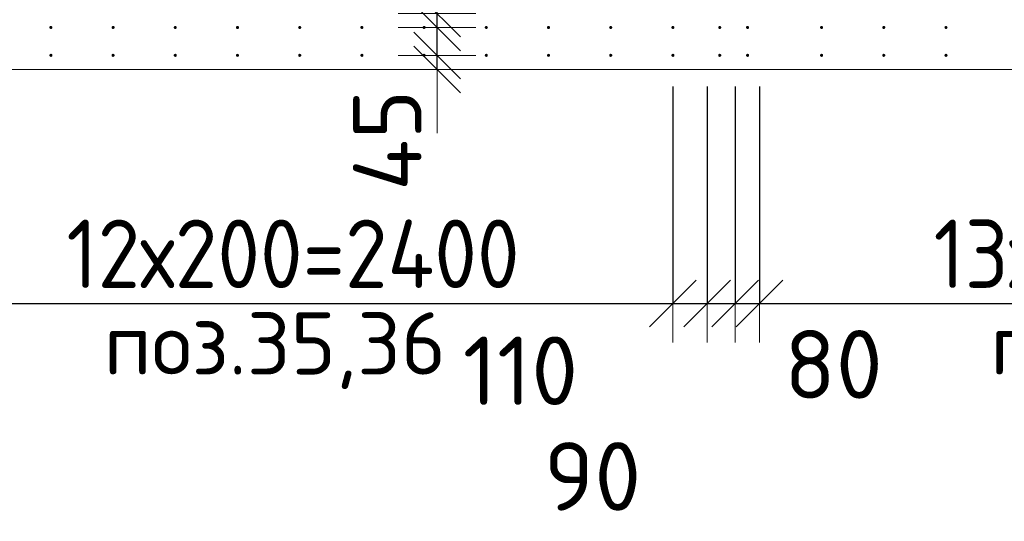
# Model space of a CAD drawing. Header units: millimetres. Extents: x -3725 to 93325, y -74170 to 82591.
# Tile 56 of 139: x 70734 to 73900, y 24508 to 26120. Entities that reach past the tile are written whole.
import ezdxf

# ---------------------------------------------------------------- set-up
doc = ezdxf.new("R2010")
doc.units = ezdxf.units.MM
doc.header["$PDMODE"] = 65
for name, color, linetype, lineweight in [('Standard', 7, 'Continuous', 25), ('Арм.стержн. Выпуски', 180, 'Continuous', 35), ('Размерная линия_ общее', 7, 'Continuous', 13), ('Стена_ общее', 7, 'Continuous', 35)]:
    doc.layers.add(name, color=color, linetype=linetype, lineweight=lineweight)
doc.styles.add('ISOCPEUR', font='ISOCPEUR')
doc.dimstyles.new('DIMSTYLE_3', dxfattribs={"dimtxt": 220, "dimasz": 250, "dimexe": 0, "dimexo": 0, "dimgap": 110, "dimtad": 2, "dimdec": 0, "dimrnd": 5, "dimzin": 12, "dimdsep": 46, "dimtxsty": 'ISOCPEUR', "dimblk1": 'ALL_ML_STRICH', "dimblk2": 'ALL_ML_STRICH', "dimsah": 1, "dimcen": 0, "dimclrd": 7, "dimclre": 256, "dimclrt": 7, "dimadec": 0, "dimazin": 0, "dimtfac": 1, "dimtdec": 0, "dimtix": 1, "dimtmove": 2, "dimatfit": 3, "dimfxl": 0, "dimtzin": 0, "dimlwd": 0, "dimlwe": -3, "dimarcsym": 0})
doc.dimstyles.new('DIMSTYLE_5', dxfattribs={"dimtxt": 220, "dimasz": 250, "dimexe": 0, "dimexo": 0, "dimgap": 110, "dimtad": 2, "dimdec": 0, "dimrnd": 5, "dimzin": 12, "dimdsep": 46, "dimtxsty": 'ISOCPEUR', "dimblk1": 'ALL_ML_STRICH', "dimblk2": 'ALL_ML_STRICH', "dimsah": 1, "dimcen": 0, "dimclrd": 7, "dimclre": 256, "dimclrt": 7, "dimadec": 0, "dimazin": 0, "dimtfac": 1, "dimtdec": 0, "dimtix": 1, "dimtmove": 2, "dimatfit": 3, "dimfxl": 0, "dimtvp": 1.2, "dimtzin": 0, "dimlwd": 0, "dimlwe": -3, "dimarcsym": 0})
doc.dimstyles.new('DIMSTYLE_9', dxfattribs={"dimtxt": 220, "dimasz": 250, "dimexe": 0, "dimexo": 0, "dimgap": 110, "dimtad": 0, "dimdec": 0, "dimrnd": 5, "dimzin": 12, "dimdsep": 46, "dimtxsty": 'ISOCPEUR', "dimblk1": 'ALL_ML_STRICH', "dimblk2": 'ALL_ML_STRICH', "dimsah": 1, "dimcen": 0, "dimclrd": 7, "dimclre": 256, "dimclrt": 7, "dimadec": 0, "dimazin": 0, "dimtfac": 1, "dimtdec": 0, "dimtix": 1, "dimtmove": 2, "dimatfit": 3, "dimfxl": 0, "dimtvp": 1.2, "dimtzin": 0, "dimlwd": 0, "dimlwe": -3, "dimarcsym": 0})

# ---------------------------------------------------------------- blocks, each defined once
blk = doc.blocks.new('ALL_ML_STRICH')
at = {"color": 0, "linetype": 'ByBlock', "lineweight": -2}
for p, q in [((0, -0.5), (0, 0.5)), ((-0.3, -0.3), (0.3, 0.3)), ((-1, 0), (0.5, 0))]:
    blk.add_line(p, q, dxfattribs=at)
blk = doc.blocks.new('*D396')
at = {"layer": 'DEFPOINTS', "color": 7, "linetype": 'Continuous', "lineweight": 13, "transparency": 33554687}
for p in [(72126.2, 26005), (72076.2, 25960), (72125.6, 25960)]:
    blk.add_point(p, dxfattribs=at)
at = {"layer": 'Размерная линия_ общее', "color": 253, "linetype": 'Continuous', "lineweight": -2, "true_color": 0xa0a0a0, "transparency": 33554687}
for p, q in [((72076.2, 26005), (72076.2, 26005)), ((72076.2, 25960), (72076.2, 25960))]:
    blk.add_line(p, q, dxfattribs=at)
at = {"layer": 'Размерная линия_ общее', "color": 7, "linetype": 'Continuous', "lineweight": -2, "transparency": 33554687}
blk.add_line((72076.2, 25960), (72076.2, 26005), dxfattribs=at)
at = {"layer": 'Размерная линия_ общее', "color": 7, "linetype": 'Continuous', "lineweight": 13, "transparency": 33554687, "xscale": 250, "yscale": 250, "zscale": 250}
for p, rotation in [((72076.2, 25960), 270), ((72076.2, 26005), 90)]:
    blk.add_blockref('ALL_ML_STRICH', p, dxfattribs=dict(at, rotation=rotation))
at = {"layer": 'Размерная линия_ общее', "color": 7, "linetype": 'Continuous', "lineweight": 13, "transparency": 33554687, "insert": (71916.1, 25732.5), "char_height": 220, "width": 440, "attachment_point": 5, "rotation": 90, "style": 'ISOCPEUR'}
blk.add_mtext('\\A1;{45}', dxfattribs=at)
blk = doc.blocks.new('*D397')
at = {"layer": 'DEFPOINTS', "color": 7, "linetype": 'Continuous', "lineweight": 13, "transparency": 33554687}
for p in [(72126.2, 26095), (72076.2, 26005), (72126.2, 26005)]:
    blk.add_point(p, dxfattribs=at)
at = {"layer": 'Размерная линия_ общее', "color": 253, "linetype": 'Continuous', "lineweight": -2, "true_color": 0xa0a0a0, "transparency": 33554687}
for p, q in [((72076.2, 26095), (72076.2, 26095)), ((72076.2, 26005), (72076.2, 26005))]:
    blk.add_line(p, q, dxfattribs=at)
at = {"layer": 'Размерная линия_ общее', "color": 7, "linetype": 'Continuous', "lineweight": -2, "transparency": 33554687}
blk.add_line((72076.2, 26005), (72076.2, 26095), dxfattribs=at)
at = {"layer": 'Размерная линия_ общее', "color": 7, "linetype": 'Continuous', "lineweight": 13, "transparency": 33554687, "xscale": 250, "yscale": 250, "zscale": 250}
for p, rotation in [((72076.2, 26005), 270), ((72076.2, 26095), 90)]:
    blk.add_blockref('ALL_ML_STRICH', p, dxfattribs=dict(at, rotation=rotation))
at = {"layer": 'Размерная линия_ общее', "color": 7, "linetype": 'Continuous', "lineweight": 13, "transparency": 33554687, "insert": (71579.6, 26379.1), "char_height": 220, "width": 440, "attachment_point": 5, "rotation": 90, "style": 'ISOCPEUR'}
blk.add_mtext('\\A1;{90}', dxfattribs=at)
blk = doc.blocks.new('*D398')
at = {"layer": 'DEFPOINTS', "color": 7, "linetype": 'Continuous', "lineweight": 13, "transparency": 33554687}
for p in [(72121.3, 26140), (72076.2, 26095), (72126.2, 26095)]:
    blk.add_point(p, dxfattribs=at)
at = {"layer": 'Размерная линия_ общее', "color": 253, "linetype": 'Continuous', "lineweight": -2, "true_color": 0xa0a0a0, "transparency": 33554687}
for p, q in [((72076.2, 26140), (72076.2, 26140)), ((72076.2, 26095), (72076.2, 26095))]:
    blk.add_line(p, q, dxfattribs=at)
at = {"layer": 'Размерная линия_ общее', "color": 7, "linetype": 'Continuous', "lineweight": -2, "transparency": 33554687}
blk.add_line((72076.2, 26095), (72076.2, 26140), dxfattribs=at)
at = {"layer": 'Размерная линия_ общее', "color": 7, "linetype": 'Continuous', "lineweight": 13, "transparency": 33554687, "xscale": 250, "yscale": 250, "zscale": 250}
for p, rotation in [((72076.2, 26095), 270), ((72076.2, 26140), 90)]:
    blk.add_blockref('ALL_ML_STRICH', p, dxfattribs=dict(at, rotation=rotation))
at = {"layer": 'Размерная линия_ общее', "color": 7, "linetype": 'Continuous', "lineweight": 13, "transparency": 33554687, "insert": (71916.6, 26390), "char_height": 220, "width": 440, "attachment_point": 5, "rotation": 90, "style": 'ISOCPEUR'}
blk.add_mtext('\\A1;{45}', dxfattribs=at)
blk = doc.blocks.new('*D765')
at = {"layer": 'DEFPOINTS', "color": 7, "linetype": 'Continuous', "lineweight": 13, "transparency": 33554687}
for p in [(70434.5, 26005.5), (72834.5, 26005.5), (70434.5, 25207.5)]:
    blk.add_point(p, dxfattribs=at)
at = {"layer": 'Размерная линия_ общее', "color": 253, "linetype": 'Continuous', "lineweight": -2, "true_color": 0xa0a0a0, "transparency": 33554687}
for p, q in [((70434.5, 25905.5), (70434.5, 25207.5)), ((72834.5, 25905.5), (72834.5, 25207.5))]:
    blk.add_line(p, q, dxfattribs=at)
at = {"layer": 'Размерная линия_ общее', "color": 7, "linetype": 'Continuous', "lineweight": -2, "transparency": 33554687}
blk.add_line((70434.5, 25207.5), (72834.5, 25207.5), dxfattribs=at)
at = {"layer": 'Размерная линия_ общее', "color": 7, "linetype": 'Continuous', "lineweight": 13, "transparency": 33554687, "xscale": 250, "yscale": 250, "zscale": 250, "rotation": 180}
blk.add_blockref('ALL_ML_STRICH', (70434.5, 25207.5), dxfattribs=at)
at = {"layer": 'Размерная линия_ общее', "color": 7, "linetype": 'Continuous', "lineweight": 13, "transparency": 33554687, "xscale": 250, "yscale": 250, "zscale": 250}
blk.add_blockref('ALL_ML_STRICH', (72834.5, 25207.5), dxfattribs=at)
at = {"layer": 'Размерная линия_ общее', "color": 7, "linetype": 'Continuous', "lineweight": 13, "transparency": 33554687, "insert": (70884.5, 25477.5), "char_height": 220, "width": 11, "attachment_point": 1, "line_spacing_factor": 0.60241, "style": 'ISOCPEUR'}
blk.add_mtext('\\W0.91;12х200=2400', dxfattribs=at)
blk = doc.blocks.new('*D766')
at = {"layer": 'DEFPOINTS', "color": 7, "linetype": 'Continuous', "lineweight": 13, "transparency": 33554687}
for p in [(72834.5, 26005.5), (72945, 26005.5), (72834.5, 25207.5)]:
    blk.add_point(p, dxfattribs=at)
at = {"layer": 'Размерная линия_ общее', "color": 253, "linetype": 'Continuous', "lineweight": -2, "true_color": 0xa0a0a0, "transparency": 33554687}
for p, q in [((72834.5, 25905.5), (72834.5, 25207.5)), ((72945, 25905.5), (72945, 25207.5))]:
    blk.add_line(p, q, dxfattribs=at)
at = {"layer": 'Размерная линия_ общее', "color": 7, "linetype": 'Continuous', "lineweight": -2, "transparency": 33554687}
blk.add_line((72834.5, 25207.5), (72945, 25207.5), dxfattribs=at)
at = {"layer": 'Размерная линия_ общее', "color": 7, "linetype": 'Continuous', "lineweight": 13, "transparency": 33554687, "xscale": 250, "yscale": 250, "zscale": 250}
blk.add_blockref('ALL_ML_STRICH', (72945, 25207.5), dxfattribs=at)
at = {"layer": 'Размерная линия_ общее', "color": 7, "linetype": 'Continuous', "lineweight": 13, "transparency": 33554687, "xscale": 250, "yscale": 250, "zscale": 250, "rotation": 180}
blk.add_blockref('ALL_ML_STRICH', (72834.5, 25207.5), dxfattribs=at)
at = {"layer": 'Размерная линия_ общее', "color": 7, "linetype": 'Continuous', "lineweight": 13, "transparency": 33554687, "insert": (72344.3, 24991.8), "char_height": 220, "width": 660, "attachment_point": 5, "style": 'ISOCPEUR'}
blk.add_mtext('\\A1;{110}', dxfattribs=at)
blk = doc.blocks.new('*D767')
at = {"layer": 'DEFPOINTS', "color": 7, "linetype": 'Continuous', "lineweight": 13, "transparency": 33554687}
for p in [(72945, 26005.5), (73034.5, 26005.5), (72945, 25207.5)]:
    blk.add_point(p, dxfattribs=at)
at = {"layer": 'Размерная линия_ общее', "color": 253, "linetype": 'Continuous', "lineweight": -2, "true_color": 0xa0a0a0, "transparency": 33554687}
for p, q in [((72945, 25905.5), (72945, 25207.5)), ((73034.5, 25905.5), (73034.5, 25207.5))]:
    blk.add_line(p, q, dxfattribs=at)
at = {"layer": 'Размерная линия_ общее', "color": 7, "linetype": 'Continuous', "lineweight": -2, "transparency": 33554687}
blk.add_line((72945, 25207.5), (73034.5, 25207.5), dxfattribs=at)
at = {"layer": 'Размерная линия_ общее', "color": 7, "linetype": 'Continuous', "lineweight": 13, "transparency": 33554687, "xscale": 250, "yscale": 250, "zscale": 250}
blk.add_blockref('ALL_ML_STRICH', (73034.5, 25207.5), dxfattribs=at)
at = {"layer": 'Размерная линия_ общее', "color": 7, "linetype": 'Continuous', "lineweight": 13, "transparency": 33554687, "xscale": 250, "yscale": 250, "zscale": 250, "rotation": 180}
blk.add_blockref('ALL_ML_STRICH', (72945, 25207.5), dxfattribs=at)
at = {"layer": 'Размерная линия_ общее', "color": 7, "linetype": 'Continuous', "lineweight": 13, "transparency": 33554687, "insert": (72576.3, 24652.3), "char_height": 220, "width": 440, "attachment_point": 5, "style": 'ISOCPEUR'}
blk.add_mtext('\\A1;{90}', dxfattribs=at)
blk = doc.blocks.new('*D768')
at = {"layer": 'DEFPOINTS', "color": 7, "linetype": 'Continuous', "lineweight": 13, "transparency": 33554687}
for p in [(73034.5, 26005.5), (73112.5, 26005.5), (73034.5, 25207.5)]:
    blk.add_point(p, dxfattribs=at)
at = {"layer": 'Размерная линия_ общее', "color": 253, "linetype": 'Continuous', "lineweight": -2, "true_color": 0xa0a0a0, "transparency": 33554687}
for p, q in [((73034.5, 25905.5), (73034.5, 25207.5)), ((73112.5, 25905.5), (73112.5, 25207.5))]:
    blk.add_line(p, q, dxfattribs=at)
at = {"layer": 'Размерная линия_ общее', "color": 7, "linetype": 'Continuous', "lineweight": -2, "transparency": 33554687}
blk.add_line((73034.5, 25207.5), (73112.5, 25207.5), dxfattribs=at)
at = {"layer": 'Размерная линия_ общее', "color": 7, "linetype": 'Continuous', "lineweight": 13, "transparency": 33554687, "xscale": 250, "yscale": 250, "zscale": 250}
blk.add_blockref('ALL_ML_STRICH', (73112.5, 25207.5), dxfattribs=at)
at = {"layer": 'Размерная линия_ общее', "color": 7, "linetype": 'Continuous', "lineweight": 13, "transparency": 33554687, "xscale": 250, "yscale": 250, "zscale": 250, "rotation": 180}
blk.add_blockref('ALL_ML_STRICH', (73034.5, 25207.5), dxfattribs=at)
at = {"layer": 'Размерная линия_ общее', "color": 7, "linetype": 'Continuous', "lineweight": 13, "transparency": 33554687, "insert": (73350.7, 25012.4), "char_height": 220, "width": 440, "attachment_point": 5, "style": 'ISOCPEUR'}
blk.add_mtext('\\A1;{80}', dxfattribs=at)
blk = doc.blocks.new('*D769')
at = {"layer": 'DEFPOINTS', "color": 7, "linetype": 'Continuous', "lineweight": 13, "transparency": 33554687}
for p in [(73112.5, 26005.5), (75712.5, 26005.5), (73112.5, 25207.5)]:
    blk.add_point(p, dxfattribs=at)
at = {"layer": 'Размерная линия_ общее', "color": 253, "linetype": 'Continuous', "lineweight": -2, "true_color": 0xa0a0a0, "transparency": 33554687}
for p, q in [((73112.5, 25905.5), (73112.5, 25207.5)), ((75712.5, 25905.5), (75712.5, 25207.5))]:
    blk.add_line(p, q, dxfattribs=at)
at = {"layer": 'Размерная линия_ общее', "color": 7, "linetype": 'Continuous', "lineweight": -2, "transparency": 33554687}
blk.add_line((73112.5, 25207.5), (75712.5, 25207.5), dxfattribs=at)
at = {"layer": 'Размерная линия_ общее', "color": 7, "linetype": 'Continuous', "lineweight": 13, "transparency": 33554687, "xscale": 250, "yscale": 250, "zscale": 250, "rotation": 180}
blk.add_blockref('ALL_ML_STRICH', (73112.5, 25207.5), dxfattribs=at)
at = {"layer": 'Размерная линия_ общее', "color": 7, "linetype": 'Continuous', "lineweight": 13, "transparency": 33554687, "xscale": 250, "yscale": 250, "zscale": 250}
blk.add_blockref('ALL_ML_STRICH', (75712.5, 25207.5), dxfattribs=at)
at = {"layer": 'Размерная линия_ общее', "color": 7, "linetype": 'Continuous', "lineweight": 13, "transparency": 33554687, "insert": (73672.5, 25477.5), "char_height": 220, "width": 11, "attachment_point": 1, "line_spacing_factor": 0.60241, "style": 'ISOCPEUR'}
blk.add_mtext('\\W0.91;13х200=2600', dxfattribs=at)

msp = doc.modelspace()

# ---------------------------------------------------------------- hatches: boundary and pattern name
at = {"layer": 'Арм.стержн. Выпуски', "linetype": 'Continuous', "lineweight": 35, "transparency": 33554687}
for points in [[(70839.5, 26095), (70839.2, 26096.9), (70838.1, 26098.5), (70836.4, 26099.6), (70834.5, 26100), (70832.6, 26099.6), (70831, 26098.5), (70829.9, 26096.9), (70829.5, 26095), (70829.9, 26093.1), (70831, 26091.5), (70832.6, 26090.4), (70834.5, 26090), (70836.4, 26090.4), (70838.1, 26091.5), (70839.2, 26093.1)], [(71039.5, 26095), (71039.2, 26096.9), (71038.1, 26098.5), (71036.4, 26099.6), (71034.5, 26100), (71032.6, 26099.6), (71031, 26098.5), (71029.9, 26096.9), (71029.5, 26095), (71029.9, 26093.1), (71031, 26091.5), (71032.6, 26090.4), (71034.5, 26090), (71036.4, 26090.4), (71038.1, 26091.5), (71039.2, 26093.1)], [(71239.5, 26095), (71239.2, 26096.9), (71238.1, 26098.5), (71236.4, 26099.6), (71234.5, 26100), (71232.6, 26099.6), (71231, 26098.5), (71229.9, 26096.9), (71229.5, 26095), (71229.9, 26093.1), (71231, 26091.5), (71232.6, 26090.4), (71234.5, 26090), (71236.4, 26090.4), (71238.1, 26091.5), (71239.2, 26093.1)], [(71439.5, 26095), (71439.2, 26096.9), (71438.1, 26098.5), (71436.4, 26099.6), (71434.5, 26100), (71432.6, 26099.6), (71431, 26098.5), (71429.9, 26096.9), (71429.5, 26095), (71429.9, 26093.1), (71431, 26091.5), (71432.6, 26090.4), (71434.5, 26090), (71436.4, 26090.4), (71438.1, 26091.5), (71439.2, 26093.1)], [(71639.5, 26095), (71639.2, 26096.9), (71638.1, 26098.5), (71636.4, 26099.6), (71634.5, 26100), (71632.6, 26099.6), (71631, 26098.5), (71629.9, 26096.9), (71629.5, 26095), (71629.9, 26093.1), (71631, 26091.5), (71632.6, 26090.4), (71634.5, 26090), (71636.4, 26090.4), (71638.1, 26091.5), (71639.2, 26093.1)], [(71839.5, 26095), (71839.2, 26096.9), (71838.1, 26098.5), (71836.4, 26099.6), (71834.5, 26100), (71832.6, 26099.6), (71831, 26098.5), (71829.9, 26096.9), (71829.5, 26095), (71829.9, 26093.1), (71831, 26091.5), (71832.6, 26090.4), (71834.5, 26090), (71836.4, 26090.4), (71838.1, 26091.5), (71839.2, 26093.1)], [(72039.5, 26095), (72039.2, 26096.9), (72038.1, 26098.5), (72036.4, 26099.6), (72034.5, 26100), (72032.6, 26099.6), (72031, 26098.5), (72029.9, 26096.9), (72029.5, 26095), (72029.9, 26093.1), (72031, 26091.5), (72032.6, 26090.4), (72034.5, 26090), (72036.4, 26090.4), (72038.1, 26091.5), (72039.2, 26093.1)], [(72239.5, 26095), (72239.2, 26096.9), (72238.1, 26098.5), (72236.4, 26099.6), (72234.5, 26100), (72232.6, 26099.6), (72231, 26098.5), (72229.9, 26096.9), (72229.5, 26095), (72229.9, 26093.1), (72231, 26091.5), (72232.6, 26090.4), (72234.5, 26090), (72236.4, 26090.4), (72238.1, 26091.5), (72239.2, 26093.1)], [(72439.5, 26095), (72439.2, 26096.9), (72438.1, 26098.5), (72436.4, 26099.6), (72434.5, 26100), (72432.6, 26099.6), (72431, 26098.5), (72429.9, 26096.9), (72429.5, 26095), (72429.9, 26093.1), (72431, 26091.5), (72432.6, 26090.4), (72434.5, 26090), (72436.4, 26090.4), (72438.1, 26091.5), (72439.2, 26093.1)], [(72639.5, 26095), (72639.2, 26096.9), (72638.1, 26098.5), (72636.4, 26099.6), (72634.5, 26100), (72632.6, 26099.6), (72631, 26098.5), (72629.9, 26096.9), (72629.5, 26095), (72629.9, 26093.1), (72631, 26091.5), (72632.6, 26090.4), (72634.5, 26090), (72636.4, 26090.4), (72638.1, 26091.5), (72639.2, 26093.1)], [(72839.5, 26095), (72839.2, 26096.9), (72838.1, 26098.5), (72836.4, 26099.6), (72834.5, 26100), (72832.6, 26099.6), (72831, 26098.5), (72829.9, 26096.9), (72829.5, 26095), (72829.9, 26093.1), (72831, 26091.5), (72832.6, 26090.4), (72834.5, 26090), (72836.4, 26090.4), (72838.1, 26091.5), (72839.2, 26093.1)], [(72990, 26095), (72989.6, 26096.9), (72988.5, 26098.5), (72986.9, 26099.6), (72985, 26100), (72983.1, 26099.6), (72981.5, 26098.5), (72980.4, 26096.9), (72980, 26095), (72980.4, 26093.1), (72981.5, 26091.5), (72983.1, 26090.4), (72985, 26090), (72986.9, 26090.4), (72988.5, 26091.5), (72989.6, 26093.1)], [(73079.5, 26095), (73079.2, 26096.9), (73078.1, 26098.5), (73076.4, 26099.6), (73074.5, 26100), (73072.6, 26099.6), (73071, 26098.5), (73069.9, 26096.9), (73069.5, 26095), (73069.9, 26093.1), (73071, 26091.5), (73072.6, 26090.4), (73074.5, 26090), (73076.4, 26090.4), (73078.1, 26091.5), (73079.2, 26093.1)], [(73317.5, 26095), (73317.1, 26096.9), (73316, 26098.5), (73314.4, 26099.6), (73312.5, 26100), (73310.6, 26099.6), (73309, 26098.5), (73307.9, 26096.9), (73307.5, 26095), (73307.9, 26093.1), (73309, 26091.5), (73310.6, 26090.4), (73312.5, 26090), (73314.4, 26090.4), (73316, 26091.5), (73317.1, 26093.1)], [(73517.5, 26095), (73517.1, 26096.9), (73516, 26098.5), (73514.4, 26099.6), (73512.5, 26100), (73510.6, 26099.6), (73509, 26098.5), (73507.9, 26096.9), (73507.5, 26095), (73507.9, 26093.1), (73509, 26091.5), (73510.6, 26090.4), (73512.5, 26090), (73514.4, 26090.4), (73516, 26091.5), (73517.1, 26093.1)], [(73717.5, 26095), (73717.1, 26096.9), (73716, 26098.5), (73714.4, 26099.6), (73712.5, 26100), (73710.6, 26099.6), (73709, 26098.5), (73707.9, 26096.9), (73707.5, 26095), (73707.9, 26093.1), (73709, 26091.5), (73710.6, 26090.4), (73712.5, 26090), (73714.4, 26090.4), (73716, 26091.5), (73717.1, 26093.1)], [(70839.5, 26005.5), (70839.2, 26007.4), (70838.1, 26009), (70836.4, 26010.1), (70834.5, 26010.5), (70832.6, 26010.1), (70831, 26009), (70829.9, 26007.4), (70829.5, 26005.5), (70829.9, 26003.5), (70831, 26001.9), (70832.6, 26000.8), (70834.5, 26000.5), (70836.4, 26000.8), (70838.1, 26001.9), (70839.2, 26003.5)], [(71039.5, 26005.5), (71039.2, 26007.4), (71038.1, 26009), (71036.4, 26010.1), (71034.5, 26010.5), (71032.6, 26010.1), (71031, 26009), (71029.9, 26007.4), (71029.5, 26005.5), (71029.9, 26003.5), (71031, 26001.9), (71032.6, 26000.8), (71034.5, 26000.5), (71036.4, 26000.8), (71038.1, 26001.9), (71039.2, 26003.5)], [(71239.5, 26005.5), (71239.2, 26007.4), (71238.1, 26009), (71236.4, 26010.1), (71234.5, 26010.5), (71232.6, 26010.1), (71231, 26009), (71229.9, 26007.4), (71229.5, 26005.5), (71229.9, 26003.5), (71231, 26001.9), (71232.6, 26000.8), (71234.5, 26000.5), (71236.4, 26000.8), (71238.1, 26001.9), (71239.2, 26003.5)], [(71439.5, 26005.5), (71439.2, 26007.4), (71438.1, 26009), (71436.4, 26010.1), (71434.5, 26010.5), (71432.6, 26010.1), (71431, 26009), (71429.9, 26007.4), (71429.5, 26005.5), (71429.9, 26003.5), (71431, 26001.9), (71432.6, 26000.8), (71434.5, 26000.5), (71436.4, 26000.8), (71438.1, 26001.9), (71439.2, 26003.5)], [(71639.5, 26005.5), (71639.2, 26007.4), (71638.1, 26009), (71636.4, 26010.1), (71634.5, 26010.5), (71632.6, 26010.1), (71631, 26009), (71629.9, 26007.4), (71629.5, 26005.5), (71629.9, 26003.5), (71631, 26001.9), (71632.6, 26000.8), (71634.5, 26000.5), (71636.4, 26000.8), (71638.1, 26001.9), (71639.2, 26003.5)], [(71839.5, 26005.5), (71839.2, 26007.4), (71838.1, 26009), (71836.4, 26010.1), (71834.5, 26010.5), (71832.6, 26010.1), (71831, 26009), (71829.9, 26007.4), (71829.5, 26005.5), (71829.9, 26003.5), (71831, 26001.9), (71832.6, 26000.8), (71834.5, 26000.5), (71836.4, 26000.8), (71838.1, 26001.9), (71839.2, 26003.5)], [(72039.5, 26005.5), (72039.2, 26007.4), (72038.1, 26009), (72036.4, 26010.1), (72034.5, 26010.5), (72032.6, 26010.1), (72031, 26009), (72029.9, 26007.4), (72029.5, 26005.5), (72029.9, 26003.5), (72031, 26001.9), (72032.6, 26000.8), (72034.5, 26000.5), (72036.4, 26000.8), (72038.1, 26001.9), (72039.2, 26003.5)], [(72239.5, 26005.5), (72239.2, 26007.4), (72238.1, 26009), (72236.4, 26010.1), (72234.5, 26010.5), (72232.6, 26010.1), (72231, 26009), (72229.9, 26007.4), (72229.5, 26005.5), (72229.9, 26003.5), (72231, 26001.9), (72232.6, 26000.8), (72234.5, 26000.5), (72236.4, 26000.8), (72238.1, 26001.9), (72239.2, 26003.5)], [(72439.5, 26005.5), (72439.2, 26007.4), (72438.1, 26009), (72436.4, 26010.1), (72434.5, 26010.5), (72432.6, 26010.1), (72431, 26009), (72429.9, 26007.4), (72429.5, 26005.5), (72429.9, 26003.5), (72431, 26001.9), (72432.6, 26000.8), (72434.5, 26000.5), (72436.4, 26000.8), (72438.1, 26001.9), (72439.2, 26003.5)], [(72639.5, 26005.5), (72639.2, 26007.4), (72638.1, 26009), (72636.4, 26010.1), (72634.5, 26010.5), (72632.6, 26010.1), (72631, 26009), (72629.9, 26007.4), (72629.5, 26005.5), (72629.9, 26003.5), (72631, 26001.9), (72632.6, 26000.8), (72634.5, 26000.5), (72636.4, 26000.8), (72638.1, 26001.9), (72639.2, 26003.5)], [(72839.5, 26005.5), (72839.2, 26007.4), (72838.1, 26009), (72836.4, 26010.1), (72834.5, 26010.5), (72832.6, 26010.1), (72831, 26009), (72829.9, 26007.4), (72829.5, 26005.5), (72829.9, 26003.5), (72831, 26001.9), (72832.6, 26000.8), (72834.5, 26000.5), (72836.4, 26000.8), (72838.1, 26001.9), (72839.2, 26003.5)], [(72990, 26005.5), (72989.6, 26007.4), (72988.5, 26009), (72986.9, 26010.1), (72985, 26010.5), (72983.1, 26010.1), (72981.5, 26009), (72980.4, 26007.4), (72980, 26005.5), (72980.4, 26003.5), (72981.5, 26001.9), (72983.1, 26000.8), (72985, 26000.5), (72986.9, 26000.8), (72988.5, 26001.9), (72989.6, 26003.5)], [(73079.5, 26005.5), (73079.2, 26007.4), (73078.1, 26009), (73076.4, 26010.1), (73074.5, 26010.5), (73072.6, 26010.1), (73071, 26009), (73069.9, 26007.4), (73069.5, 26005.5), (73069.9, 26003.5), (73071, 26001.9), (73072.6, 26000.8), (73074.5, 26000.5), (73076.4, 26000.8), (73078.1, 26001.9), (73079.2, 26003.5)], [(73317.5, 26005.5), (73317.1, 26007.4), (73316, 26009), (73314.4, 26010.1), (73312.5, 26010.5), (73310.6, 26010.1), (73309, 26009), (73307.9, 26007.4), (73307.5, 26005.5), (73307.9, 26003.5), (73309, 26001.9), (73310.6, 26000.8), (73312.5, 26000.5), (73314.4, 26000.8), (73316, 26001.9), (73317.1, 26003.5)], [(73517.5, 26005.5), (73517.1, 26007.4), (73516, 26009), (73514.4, 26010.1), (73512.5, 26010.5), (73510.6, 26010.1), (73509, 26009), (73507.9, 26007.4), (73507.5, 26005.5), (73507.9, 26003.5), (73509, 26001.9), (73510.6, 26000.8), (73512.5, 26000.5), (73514.4, 26000.8), (73516, 26001.9), (73517.1, 26003.5)], [(73717.5, 26005.5), (73717.1, 26007.4), (73716, 26009), (73714.4, 26010.1), (73712.5, 26010.5), (73710.6, 26010.1), (73709, 26009), (73707.9, 26007.4), (73707.5, 26005.5), (73707.9, 26003.5), (73709, 26001.9), (73710.6, 26000.8), (73712.5, 26000.5), (73714.4, 26000.8), (73716, 26001.9), (73717.1, 26003.5)]]:
    msp.add_hatch(color=4, dxfattribs=at).paths.add_polyline_path(points)

# ---------------------------------------------------------------- linework, layer by layer
at = {"layer": 'Стена_ общее', "color": 7, "linetype": 'Continuous', "lineweight": 18, "transparency": 33554687}
for p, q in [((72940, 25960), (70100, 25960)), ((72940, 25960), (70100, 25960)), ((73120, 25960), (72940, 25960)), ((73120, 25960), (72940, 25960)), ((73980, 25960), (73120, 25960)), ((73980, 25960), (73120, 25960))]:
    msp.add_line(p, q, dxfattribs=at)

# ---------------------------------------------------------------- texts
at = {"layer": 'Standard', "color": 7, "linetype": 'Continuous', "lineweight": 13, "transparency": 33554687, "char_height": 200, "width": 1196.491, "attachment_point": 5, "style": 'ISOCPEUR'}
for insert in [(71554.7, 25056.3), (74404.7, 25056.3)]:
    msp.add_mtext('\\A1;{\\fISOCPEUR|i0|b0;\\H200.000000;\\W1.000000;\\C7;поз.35,36}\\P', dxfattribs=dict(at, insert=insert))

# ---------------------------------------------------------------- dimensions: what is measured, and where the dimension line sits
at = {"layer": 'Размерная линия_ общее', "color": 7, "linetype": 'Continuous', "lineweight": 13, "transparency": 33554687}
for base, p1, p2, picture, middle in [((72076.2, 26095), (72076.2, 26005), (72076.2, 26095), '*D397', (71579.6, 26379.1)), ((72076.2, 26140), (72076.2, 26095), (72076.2, 26140), '*D398', (71916.6, 26390)), ((72076.2, 26005), (72076.2, 25960), (72076.2, 26005), '*D396', (71916.1, 25732.5))]:
    dim = msp.add_linear_dim(base=base, p1=p1, p2=p2, angle=90, dimstyle='DIMSTYLE_5', override={"dimpost": '<>', "dimclrd": 7, "dimclre": 253, "dimclrt": 7, "dimlwd": 0, "dimlwe": 65533}, dxfattribs=at)
    dim.commit()
    dim.dimension.update_dxf_attribs({"geometry": picture, "text_midpoint": middle, "dimtype": 160})
for base, p1, p2, text, picture, middle in [((72834.5, 25207.5), (70434.5, 25905.5), (72834.5, 25905.5), '\\W0.91;12х200=2400', '*D765', (71634.5, 25317.5)), ((75712.5, 25207.5), (73112.5, 25905.5), (75712.5, 25905.5), '\\W0.91;13х200=2600', '*D769', (74412.5, 25317.5))]:
    dim = msp.add_linear_dim(base=base, p1=p1, p2=p2, text=text, dimstyle='DIMSTYLE_3', override={"dimpost": '<>', "dimclrd": 7, "dimclre": 253, "dimclrt": 7, "dimlwd": 0, "dimlwe": 65533}, dxfattribs=at)
    dim.commit()
    dim.dimension.update_dxf_attribs({"geometry": picture, "text_midpoint": middle, "dimtype": 160})
for base, p1, p2, picture, middle in [((72945, 25207.4666), (72834.5313, 25905.4549), (72945, 25905.4549), '*D766', (72344.3119, 24991.8185)), ((73034.5313, 25207.4666), (72945, 25905.4549), (73034.5313, 25905.4549), '*D767', (72576.2917, 24652.2796)), ((73112.5, 25207.5), (73034.5, 25905.5), (73112.5, 25905.5), '*D768', (73350.7, 25012.4))]:
    dim = msp.add_linear_dim(base=base, p1=p1, p2=p2, dimstyle='DIMSTYLE_9', override={"dimpost": '<>', "dimclrd": 7, "dimclre": 253, "dimclrt": 7, "dimlwd": 0, "dimlwe": 65533}, dxfattribs=at)
    dim.commit()
    dim.dimension.update_dxf_attribs({"geometry": picture, "text_midpoint": middle, "dimtype": 160})

doc.saveas('drawing.dxf')
